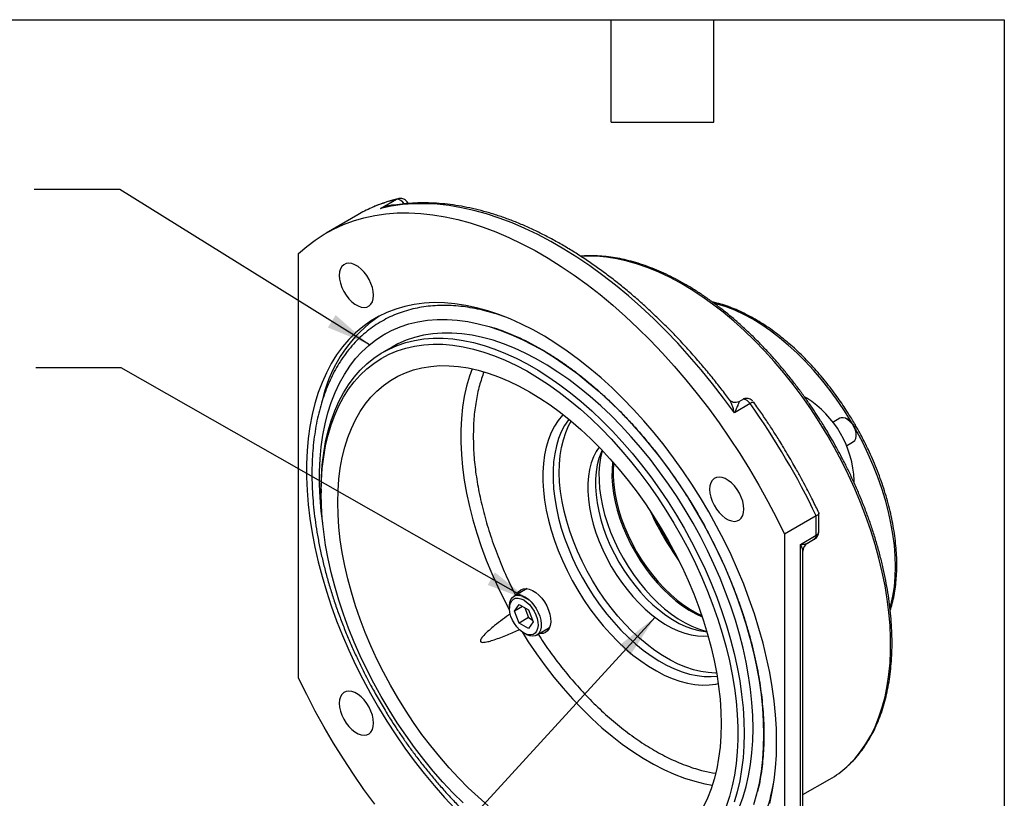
# Model space of a CAD drawing. Header units: inches. Extents: x 0.2 to 10.8, y 0.2 to 8.2.
# Tile 5 of 5: x 7.9 to 10.8, y 6 to 8.2. Entities that reach past the tile are written whole.
import ezdxf

# ---------------------------------------------------------------- set-up
doc = ezdxf.new("R2010")
doc.units = ezdxf.units.IN
doc.header["$MEASUREMENT"] = 0
doc.layers.add('TEXT', color=140, linetype='Continuous', lineweight=25)
doc.dimstyles.new('SLDDIMSTYLE6', dxfattribs={"dimtxt": 0.18, "dimasz": 0.13, "dimexe": 0, "dimexo": 0.0625, "dimgap": 0, "dimtad": 0, "dimtih": 1, "dimtoh": 1, "dimdec": 0, "dimrnd": 1e-09, "dimzin": 0, "dimdsep": 46, "dimtxsty": 'Standard', "dimsah": 1, "dimcen": 0.09, "dimadec": 0, "dimazin": 0, "dimtfac": 0.13, "dimtdec": 0, "dimtofl": 0, "dimtmove": 0, "dimatfit": 3, "dimfxl": 0, "dimfrac": 2, "dimtolj": 1, "dimtzin": 0, "dimarcsym": 0})

msp = doc.modelspace()

# ---------------------------------------------------------------- linework, layer by layer
for p, q in [((8.9252, 7.6981), (8.9716, 7.7249)), ((8.9387, 7.7019), (8.9373, 7.7016)), ((9.0051, 7.7143), (9.0006, 7.7118)), ((9.0062, 7.7123), (9.0051, 7.7143)), ((8.8591, 7.6798), (8.7663, 7.6263)), ((8.6856, 6.3247), (8.6856, 7.5659)), ((8.9381, 7.3312), (8.937, 7.3306)), ((8.9588, 7.2928), (8.9327, 7.2778)), ((10.1718, 7.1436), (10.1654, 7.1473)), ((10.0066, 7.1274), (9.9602, 7.1006)), ((9.9727, 7.1331), (9.9827, 7.1389)), ((9.9727, 7.1331), (9.9735, 7.1328)), ((10.1691, 7.142), (10.1718, 7.1436)), ((10.2693, 7.0846), (10.2486, 7.0726)), ((10.2942, 7.0797), (10.289, 7.0826)), ((10.3169, 7.0344), (10.3169, 7.0404)), ((10.2879, 7.0044), (10.3087, 7.0164)), ((10.3083, 6.9009), (10.311, 6.9025)), ((10.311, 6.8951), (10.311, 6.9025)), ((8.7515, 6.8772), (8.7515, 6.8665)), ((10.1997, 6.7989), (10.1069, 6.7454)), ((10.1997, 6.7427), (10.1997, 6.7989)), ((10.2074, 6.7534), (10.2074, 6.8075)), ((10.1069, 6.7454), (10.1069, 5.5042)), ((10.1533, 6.7159), (10.1997, 6.7427)), ((10.1533, 5.5873), (10.1533, 6.7159)), ((10.1943, 6.7307), (10.1738, 6.7188)), ((10.1741, 6.719), (10.1943, 6.7307)), ((10.161, 5.6283), (10.161, 6.6963)), ((9.3543, 6.5865), (9.3161, 6.5644)), ((9.3521, 6.5852), (9.3527, 6.5867)), ((9.3169, 6.5207), (9.3306, 6.5401)), ((9.3306, 6.5401), (9.3579, 6.5244)), ((9.3025, 6.5344), (9.3025, 6.529)), ((9.3406, 6.5343), (9.3169, 6.5207)), ((9.3306, 6.4855), (9.3169, 6.5207)), ((9.3472, 6.5305), (9.3584, 6.5016)), ((9.3579, 6.5244), (9.3715, 6.4892)), ((9.3584, 6.5016), (9.3306, 6.4855)), ((9.3579, 6.4698), (9.3306, 6.4855)), ((9.3715, 6.4892), (9.3579, 6.4698)), ((9.3584, 6.5016), (9.3691, 6.4954)), ((9.3442, 6.4567), (9.3489, 6.454)), ((9.3817, 6.4508), (9.4199, 6.4729)), ((9.4193, 6.4714), (9.4177, 6.4716)), ((9.8744, 6.4612), (9.8798, 6.4607)), ((10.161, 5.984), (10.2397, 6.0294))]:
    msp.add_line(p, q)
at = {"flags": 128}
for points in [[(8.9716, 7.7249), (8.9754, 7.7265), (8.9761, 7.7267)], [(9.9602, 7.1006), (9.9287, 7.1435), (9.8964, 7.1854), (9.8632, 7.2261), (9.8292, 7.2656), (9.7946, 7.3039), (9.7593, 7.3407), (9.7234, 7.3762), (9.687, 7.4102), (9.6502, 7.4426), (9.613, 7.4734), (9.5755, 7.5025), (9.5377, 7.53), (9.4997, 7.5556), (9.4617, 7.5794), (9.4236, 7.6014), (9.3856, 7.6215), (9.3476, 7.6397), (9.3099, 7.6558), (9.2724, 7.67), (9.2351, 7.6822), (9.1983, 7.6923), (9.1619, 7.7003), (9.126, 7.7063), (9.0907, 7.7102), (9.0561, 7.712), (9.0221, 7.7116), (8.989, 7.7092), (8.9566, 7.7047), (8.9252, 7.6981)], [(8.6856, 7.5659), (8.7094, 7.5868), (8.7343, 7.6058), (8.7606, 7.6229), (8.7879, 7.6379), (8.8165, 7.6509), (8.846, 7.6619), (8.8766, 7.6708), (8.9082, 7.6775), (8.9406, 7.6822), (8.9739, 7.6848), (9.008, 7.6852), (9.0428, 7.6835), (9.0782, 7.6797), (9.1142, 7.6738), (9.1508, 7.6658), (9.1878, 7.6557), (9.2252, 7.6435), (9.2629, 7.6293), (9.3008, 7.6131), (9.3389, 7.5949), (9.3771, 7.5747), (9.4154, 7.5526), (9.4536, 7.5286), (9.4917, 7.5029), (9.5297, 7.4753), (9.5674, 7.446), (9.6048, 7.415), (9.6418, 7.3823), (9.6783, 7.3482), (9.7143, 7.3125), (9.7498, 7.2754), (9.7845, 7.2369), (9.8186, 7.1971), (9.8519, 7.1561), (9.8844, 7.114), (9.9159, 7.0708), (9.9465, 7.0266), (9.9761, 6.9815), (10.0046, 6.9356), (10.032, 6.8889), (10.0582, 6.8416), (10.0832, 6.7937), (10.1069, 6.7454)], [(10.2895, 6.0658), (10.2941, 6.0701), (10.3125, 6.089), (10.3296, 6.1098), (10.3453, 6.1324), (10.3595, 6.1568), (10.3722, 6.1827), (10.3834, 6.2103), (10.3931, 6.2394), (10.4012, 6.27), (10.4077, 6.3019), (10.4126, 6.3351), (10.4159, 6.3694), (10.4175, 6.4049), (10.4175, 6.4413), (10.4159, 6.4786), (10.4126, 6.5168), (10.4077, 6.5556), (10.4012, 6.595), (10.3931, 6.6349), (10.3834, 6.6752), (10.3722, 6.7157), (10.3595, 6.7564), (10.3453, 6.7972), (10.3296, 6.8378), (10.3125, 6.8784), (10.2941, 6.9186), (10.2744, 6.9584), (10.2534, 6.9977), (10.2313, 7.0365), (10.2079, 7.0745), (10.1836, 7.1117), (10.1582, 7.148), (10.1319, 7.1833), (10.1047, 7.2175), (10.0767, 7.2505), (10.048, 7.2822), (10.0186, 7.3126), (9.9887, 7.3415), (9.9583, 7.3688), (9.9275, 7.3946), (9.8964, 7.4186), (9.8651, 7.441), (9.8336, 7.4615), (9.802, 7.4802), (9.7705, 7.497), (9.7391, 7.5118), (9.7078, 7.5247), (9.6769, 7.5355), (9.6463, 7.5443), (9.6161, 7.551), (9.5865, 7.5556), (9.5574, 7.5581), (9.5291, 7.5584), (9.5127, 7.5577)], [(8.9047, 7.4443), (8.9039, 7.4554), (8.9013, 7.4672), (8.8972, 7.4791), (8.8916, 7.4908), (8.8848, 7.502), (8.8769, 7.5121), (8.8683, 7.521), (8.8592, 7.5282), (8.85, 7.5335), (8.8409, 7.5368), (8.8323, 7.5379), (8.8244, 7.5369), (8.8176, 7.5336), (8.812, 7.5283), (8.8079, 7.5211), (8.8053, 7.5123), (8.8045, 7.5022), (8.8053, 7.491), (8.8079, 7.4793), (8.812, 7.4674), (8.8176, 7.4556), (8.8244, 7.4445), (8.8323, 7.4343), (8.8409, 7.4255), (8.85, 7.4183), (8.8592, 7.413), (8.8683, 7.4097), (8.8769, 7.4086), (8.8848, 7.4096), (8.8916, 7.4129), (8.8972, 7.4182), (8.9013, 7.4254), (8.9039, 7.4342), (8.9047, 7.4443)], [(10.0839, 6.1381), (10.0831, 6.1772), (10.0806, 6.2172), (10.0766, 6.2579), (10.0709, 6.2993), (10.0636, 6.3413), (10.0547, 6.3837), (10.0443, 6.4265), (10.0323, 6.4695), (10.0189, 6.5127), (10.0039, 6.5559), (9.9875, 6.5991), (9.9697, 6.6421), (9.9506, 6.6849), (9.9301, 6.7273), (9.9084, 6.7693), (9.8854, 6.8107), (9.8613, 6.8515), (9.8361, 6.8915), (9.8099, 6.9306), (9.7826, 6.9688), (9.7545, 7.006), (9.7255, 7.0421), (9.6957, 7.077), (9.6652, 7.1106), (9.6341, 7.1428), (9.6024, 7.1736), (9.5702, 7.2029), (9.5376, 7.2305), (9.5047, 7.2566), (9.4715, 7.2809), (9.4381, 7.3035), (9.4046, 7.3242), (9.3712, 7.3431), (9.3377, 7.36), (9.3044, 7.375), (9.2714, 7.388), (9.2386, 7.399), (9.2062, 7.4079), (9.1742, 7.4147), (9.1428, 7.4195), (9.112, 7.4222), (9.0819, 7.4227), (9.0525, 7.4212), (9.0239, 7.4175), (8.9962, 7.4118), (8.9694, 7.404), (8.9437, 7.3941), (8.919, 7.3822), (8.8955, 7.3683), (8.8731, 7.3524), (8.852, 7.3345), (8.8322, 7.3148), (8.8137, 7.2932), (8.7966, 7.2698), (8.781, 7.2447), (8.7667, 7.2179), (8.754, 7.1895), (8.7428, 7.1595), (8.7332, 7.128), (8.7251, 7.0952), (8.7186, 7.061), (8.7137, 7.0255), (8.7105, 6.9889), (8.7089, 6.9512), (8.7089, 6.9125), (8.7105, 6.873), (8.7137, 6.8326), (8.7186, 6.7915), (8.7251, 6.7499), (8.7332, 6.7077), (8.7428, 6.6651), (8.754, 6.6222), (8.7667, 6.579), (8.781, 6.5358), (8.7966, 6.4926), (8.8137, 6.4495), (8.8322, 6.4066), (8.852, 6.3639), (8.8731, 6.3217), (8.8955, 6.28), (8.919, 6.2389), (8.9437, 6.1985), (8.9694, 6.1589), (8.9962, 6.1202), (9.0239, 6.0825), (9.0525, 6.0459), (9.0819, 6.0104), (9.112, 5.9761), (9.1428, 5.9432)], [(10.3039, 7.0715), (10.2999, 7.0782), (10.2802, 7.1096), (10.2595, 7.1401), (10.2378, 7.1697), (10.2152, 7.1981), (10.1919, 7.2254), (10.1678, 7.2513), (10.1431, 7.2758), (10.1179, 7.2988), (10.0923, 7.3202), (10.0664, 7.3399), (10.0403, 7.3578), (10.0141, 7.3739), (9.9878, 7.3881), (9.9617, 7.4003), (9.9358, 7.4105), (9.9102, 7.4187), (9.9002, 7.4214)], [(8.756, 6.7779), (8.7518, 6.8131), (8.7485, 6.8525), (8.7469, 6.8911), (8.7469, 6.9288), (8.7485, 6.9655), (8.7518, 7.0011), (8.7567, 7.0355), (8.7632, 7.0687), (8.7714, 7.1005), (8.7811, 7.1309), (8.7923, 7.1598), (8.8051, 7.1872), (8.8194, 7.2128), (8.8351, 7.2368), (8.8522, 7.259), (8.8708, 7.2793), (8.8906, 7.2978), (8.9117, 7.3143), (8.9341, 7.3289), (8.9576, 7.3415), (8.9822, 7.352), (9.0079, 7.3605), (9.0345, 7.3669), (9.0621, 7.3712), (9.0905, 7.3734), (9.1197, 7.3734), (9.1496, 7.3714), (9.1801, 7.3672), (9.2111, 7.3609), (9.2426, 7.3526), (9.2745, 7.3421), (9.3068, 7.3297), (9.3392, 7.3152), (9.3718, 7.2988), (9.4044, 7.2804), (9.4371, 7.2601), (9.4696, 7.238), (9.5019, 7.2142), (9.534, 7.1886), (9.5657, 7.1614), (9.597, 7.1326), (9.6278, 7.1022), (9.658, 7.0705), (9.6875, 7.0374), (9.7163, 7.003), (9.7443, 6.9675), (9.7714, 6.9308), (9.7976, 6.8932), (9.8228, 6.8546), (9.8468, 6.8152), (9.8698, 6.7752), (9.8915, 6.7345), (9.912, 6.6933), (9.9312, 6.6517), (9.9491, 6.6099), (9.9655, 6.5678), (9.9805, 6.5257), (9.994, 6.4835), (10.006, 6.4416), (10.0165, 6.3998), (10.0254, 6.3584), (10.0328, 6.3174), (10.0385, 6.277), (10.0426, 6.2372), (10.045, 6.1982), (10.0458, 6.1601), (10.0458, 6.1601)], [(8.7515, 6.8772), (8.7523, 6.9135), (8.7548, 6.9487), (8.7588, 6.9829), (8.7646, 7.0158), (8.7719, 7.0474), (8.7808, 7.0775), (8.7912, 7.1062), (8.8032, 7.1334), (8.8168, 7.1589), (8.8317, 7.1828), (8.8481, 7.2048), (8.8659, 7.2251), (8.885, 7.2435), (8.9055, 7.2599), (8.9271, 7.2745), (8.9499, 7.287), (8.9738, 7.2974), (8.9988, 7.3058), (9.0248, 7.3122), (9.0517, 7.3164), (9.0794, 7.3185), (9.1079, 7.3185), (9.1371, 7.3164), (9.1669, 7.3122), (9.1973, 7.3058), (9.2281, 7.2974), (9.2593, 7.2869), (9.2907, 7.2744), (9.3224, 7.2599), (9.3543, 7.2434), (9.3861, 7.225), (9.4179, 7.2048), (9.4496, 7.1827), (9.4811, 7.1589), (9.5123, 7.1333), (9.5431, 7.1062), (9.5735, 7.0775), (9.6033, 7.0473), (9.6325, 7.0157), (9.661, 6.9828), (9.6887, 6.9487), (9.7156, 6.9134), (9.7416, 6.8771), (9.7665, 6.8398), (9.7905, 6.8017), (9.8133, 6.7629), (9.8349, 6.7234), (9.8553, 6.6833), (9.8745, 6.6429), (9.8923, 6.6021), (9.9087, 6.5611), (9.9236, 6.5199), (9.9371, 6.4788), (9.9491, 6.4378), (9.9596, 6.397), (9.9685, 6.3565), (9.9758, 6.3165), (9.9815, 6.277), (9.9856, 6.2382), (9.9881, 6.2001), (9.9889, 6.1628), (9.9881, 6.1265), (9.9856, 6.0912), (9.9815, 6.0571), (9.9758, 6.0242), (9.9685, 5.9926), (9.9596, 5.9625)], [(9.9752, 5.9488), (9.9857, 5.9775), (9.9946, 6.0077), (10.0019, 6.0393), (10.0076, 6.0722), (10.0117, 6.1063), (10.0142, 6.1416), (10.015, 6.1779), (10.0142, 6.2151), (10.0117, 6.2532), (10.0076, 6.2921), (10.0019, 6.3316), (9.9946, 6.3716), (9.9857, 6.4121), (9.9752, 6.4529), (9.9632, 6.4939), (9.9497, 6.535), (9.9347, 6.5761), (9.9183, 6.6171), (9.9005, 6.6579), (9.8814, 6.6984), (9.861, 6.7384), (9.8394, 6.7779), (9.8165, 6.8168), (9.7926, 6.8549), (9.7676, 6.8921), (9.7417, 6.9284), (9.7148, 6.9637), (9.6871, 6.9978), (9.6586, 7.0307), (9.6294, 7.0623), (9.5995, 7.0925), (9.5692, 7.1212), (9.5384, 7.1484), (9.5072, 7.1739), (9.4757, 7.1977), (9.444, 7.2198), (9.4122, 7.2401), (9.3803, 7.2585), (9.3485, 7.275), (9.3168, 7.2895), (9.2853, 7.302), (9.2542, 7.3125), (9.2233, 7.3209), (9.193, 7.3272), (9.1632, 7.3314), (9.134, 7.3336), (9.1055, 7.3336), (9.0778, 7.3315), (9.0509, 7.3272), (9.0249, 7.3209), (8.9999, 7.3125), (8.976, 7.302), (8.9588, 7.2928)], [(8.7515, 6.8665), (8.7523, 6.9025), (8.7548, 6.9375), (8.7589, 6.9714), (8.7646, 7.004), (8.7719, 7.0353), (8.7808, 7.0653), (8.7913, 7.0937), (8.8033, 7.1206), (8.8168, 7.1458), (8.8318, 7.1693), (8.8482, 7.1911), (8.866, 7.211), (8.8851, 7.2291), (8.9055, 7.2452), (8.9272, 7.2594), (8.95, 7.2716), (8.9739, 7.2817), (8.9989, 7.2898), (9.0248, 7.2957), (9.0516, 7.2996), (9.0793, 7.3013), (9.1077, 7.301), (9.1369, 7.2985), (9.1666, 7.2938), (9.1968, 7.2871), (9.2275, 7.2783), (9.2585, 7.2675), (9.2899, 7.2546), (9.3214, 7.2397), (9.353, 7.2229), (9.3846, 7.2042), (9.4162, 7.1836), (9.4476, 7.1612), (9.4788, 7.137), (9.5097, 7.1112), (9.5402, 7.0838), (9.5702, 7.0548), (9.5996, 7.0244), (9.6284, 6.9926), (9.6565, 6.9595), (9.6837, 6.9252), (9.7101, 6.8898), (9.7356, 6.8534), (9.76, 6.8161), (9.7834, 6.778), (9.8056, 6.7391), (9.8266, 6.6997), (9.8464, 6.6598), (9.8649, 6.6194), (9.882, 6.5788), (9.8977, 6.538), (9.9119, 6.4972), (9.9247, 6.4564), (9.936, 6.4157), (9.9457, 6.3753), (9.9538, 6.3353), (9.9603, 6.2958), (9.9652, 6.2569), (9.9685, 6.2186), (9.9701, 6.1812), (9.9701, 6.1447), (9.9685, 6.1091), (9.9652, 6.0747), (9.9603, 6.0414), (9.9538, 6.0094), (9.9457, 5.9788), (9.936, 5.9496)], [(9.2404, 5.9518), (9.2109, 5.9773), (9.1819, 6.0043), (9.1534, 6.0329), (9.1255, 6.0629), (9.0982, 6.0942), (9.0718, 6.1267), (9.0462, 6.1603), (9.0215, 6.195), (8.9979, 6.2307), (8.9753, 6.2671), (8.9538, 6.3043), (8.9335, 6.3422), (8.9145, 6.3805), (8.8968, 6.4192), (8.8804, 6.4582), (8.8655, 6.4973), (8.852, 6.5365), (8.84, 6.5757), (8.8295, 6.6147), (8.8206, 6.6533), (8.8133, 6.6916), (8.8075, 6.7293), (8.8034, 6.7665), (8.801, 6.8028), (8.8001, 6.8384), (8.801, 6.8729), (8.8034, 6.9065), (8.8075, 6.9389), (8.8133, 6.97), (8.8206, 6.9998), (8.8295, 7.0282), (8.84, 7.0551), (8.852, 7.0803), (8.8655, 7.104), (8.8804, 7.1259), (8.8968, 7.146), (8.9145, 7.1642), (8.9335, 7.1806), (8.9538, 7.195), (8.9753, 7.2074), (8.9979, 7.2178), (9.0215, 7.2261), (9.0462, 7.2323), (9.0718, 7.2364), (9.0982, 7.2384), (9.1255, 7.2383), (9.1534, 7.236), (9.1819, 7.2317), (9.2109, 7.2252), (9.2404, 7.2166), (9.2702, 7.206), (9.3003, 7.1934), (9.3306, 7.1788), (9.3609, 7.1622)], [(9.1929, 7.2294), (9.1853, 7.2079), (9.1769, 7.1789), (9.1702, 7.1484), (9.1651, 7.1167), (9.1618, 7.0836), (9.1601, 7.0495), (9.1601, 7.0143), (9.1618, 6.9782), (9.1651, 6.9413), (9.1702, 6.9036), (9.1769, 6.8654), (9.1853, 6.8268), (9.1952, 6.7878), (9.2068, 6.7485), (9.2199, 6.7092), (9.2345, 6.6699), (9.2506, 6.6307), (9.2681, 6.5918), (9.2869, 6.5533), (9.3028, 6.523)], [(9.3609, 7.1622), (9.3913, 7.1437), (9.4215, 7.1234), (9.4516, 7.1013), (9.4815, 7.0775), (9.5109, 7.052), (9.54, 7.0249), (9.5685, 6.9964), (9.5964, 6.9664), (9.6236, 6.9351), (9.65, 6.9026), (9.6756, 6.8689), (9.7003, 6.8342), (9.7239, 6.7986), (9.7466, 6.7621), (9.768, 6.7249), (9.7883, 6.6871), (9.8073, 6.6488), (9.8251, 6.6101), (9.8414, 6.5711), (9.8564, 6.5319), (9.8699, 6.4927), (9.8819, 6.4536), (9.8923, 6.4146), (9.9012, 6.376), (9.9086, 6.3377), (9.9143, 6.2999), (9.9184, 6.2628), (9.9209, 6.2264), (9.9217, 6.1909), (9.9209, 6.1563), (9.9184, 6.1228), (9.9143, 6.0904), (9.9086, 6.0593), (9.9012, 6.0295), (9.8923, 6.0011), (9.8819, 5.9742), (9.8699, 5.9489)], [(10.0066, 7.1274), (10.0038, 7.1309), (10.0007, 7.134), (9.9975, 7.1365), (9.9943, 7.1384), (9.991, 7.1396), (9.988, 7.1401), (9.9852, 7.1398), (9.9827, 7.1389)], [(9.4589, 7.0957), (9.4572, 7.0938), (9.4448, 7.0784), (9.4339, 7.0613), (9.4245, 7.0426), (9.4165, 7.0222), (9.4101, 7.0004), (9.4052, 6.9772), (9.402, 6.9527), (9.4004, 6.9271), (9.4004, 6.9005), (9.402, 6.8731), (9.4052, 6.8449), (9.4101, 6.8161), (9.4165, 6.7869), (9.4245, 6.7573), (9.4339, 6.7276), (9.4448, 6.6979), (9.4572, 6.6683), (9.4708, 6.639), (9.4858, 6.6102), (9.5019, 6.5819), (9.5192, 6.5543), (9.5375, 6.5276), (9.5567, 6.5019), (9.5768, 6.4773), (9.5976, 6.4539), (9.619, 6.4319), (9.641, 6.4113), (9.6635, 6.3923), (9.6862, 6.375), (9.7091, 6.3594), (9.7322, 6.3457), (9.7551, 6.3338), (9.778, 6.3239), (9.8006, 6.316), (9.8228, 6.3101), (9.8446, 6.3063), (9.8657, 6.3046), (9.8862, 6.305), (9.9058, 6.3074), (9.9131, 6.3089)], [(10.3087, 7.0164), (10.3125, 7.0197), (10.3155, 7.0253), (10.3168, 7.0324), (10.3164, 7.0407), (10.3142, 7.0496), (10.3105, 7.0586), (10.3054, 7.067), (10.2993, 7.0745), (10.2925, 7.0804), (10.2855, 7.0844), (10.2788, 7.0863), (10.2727, 7.0859), (10.2693, 7.0846)], [(9.4759, 7.082), (9.4746, 7.0802), (9.4636, 7.0636), (9.454, 7.0452), (9.446, 7.0253), (9.4395, 7.0038), (9.4346, 6.9809), (9.4313, 6.9568), (9.4297, 6.9315), (9.4297, 6.9052), (9.4313, 6.878), (9.4346, 6.8501), (9.4395, 6.8216), (9.446, 6.7926), (9.454, 6.7634), (9.4636, 6.734), (9.4746, 6.7046), (9.4871, 6.6754), (9.5008, 6.6465), (9.5159, 6.618), (9.5322, 6.5902), (9.5495, 6.5632), (9.5679, 6.537), (9.5872, 6.5119), (9.6073, 6.4879), (9.6282, 6.4653), (9.6496, 6.4441), (9.6716, 6.4244), (9.6939, 6.4063), (9.7165, 6.3899), (9.7393, 6.3754), (9.762, 6.3627), (9.7847, 6.352), (9.8072, 6.3432), (9.8294, 6.3366), (9.8511, 6.332), (9.8722, 6.3295), (9.8927, 6.3291), (9.9098, 6.3305)], [(9.884, 6.3408), (9.8626, 6.3439), (9.8408, 6.3492), (9.8185, 6.3566), (9.7959, 6.3659), (9.7732, 6.3773), (9.7504, 6.3906), (9.7277, 6.4057), (9.7052, 6.4227), (9.683, 6.4413), (9.6612, 6.4615), (9.6399, 6.4832), (9.6193, 6.5063), (9.5994, 6.5306), (9.5804, 6.5561), (9.5623, 6.5826), (9.5453, 6.6099), (9.5294, 6.6379), (9.5148, 6.6665), (9.5014, 6.6955), (9.4894, 6.7248), (9.4789, 6.7542), (9.4698, 6.7836), (9.4622, 6.8128), (9.4563, 6.8416), (9.4519, 6.87), (9.4491, 6.8977), (9.448, 6.9246), (9.4486, 6.9506), (9.4507, 6.9755), (9.4546, 6.9992), (9.46, 7.0217), (9.467, 7.0427), (9.4755, 7.0621), (9.4832, 7.076)], [(10.4157, 6.5279), (10.4185, 6.5383), (10.4243, 6.5645), (10.4284, 6.5921), (10.4308, 6.6208), (10.4316, 6.6506), (10.4308, 6.6814), (10.4284, 6.713), (10.4243, 6.7453), (10.4185, 6.7781), (10.4112, 6.8114), (10.4023, 6.8451), (10.3919, 6.8789), (10.38, 6.9128), (10.3666, 6.9465), (10.3519, 6.9801), (10.3358, 7.0133), (10.3185, 7.0461), (10.3146, 7.0529)], [(9.5649, 7.0001), (9.5564, 6.9872), (9.5483, 6.9714), (9.5418, 6.954), (9.5369, 6.9352), (9.5335, 6.915), (9.5318, 6.8937), (9.5317, 6.8713), (9.5332, 6.8481), (9.5363, 6.8241), (9.541, 6.7996), (9.5473, 6.7748), (9.5551, 6.7497), (9.5643, 6.7247), (9.575, 6.6998), (9.587, 6.6752), (9.6002, 6.6511), (9.6145, 6.6277), (9.63, 6.6051), (9.6463, 6.5836), (9.6635, 6.5631), (9.6813, 6.544), (9.6998, 6.5263), (9.7186, 6.5101), (9.7379, 6.4956), (9.7572, 6.4829), (9.7767, 6.472), (9.796, 6.4631), (9.8151, 6.4561), (9.8339, 6.4512), (9.8521, 6.4483)], [(9.5737, 6.9909), (9.5706, 6.9843), (9.5641, 6.9669), (9.5592, 6.9481), (9.5558, 6.9279), (9.5541, 6.9066), (9.554, 6.8842), (9.5555, 6.861), (9.5586, 6.837), (9.5633, 6.8125), (9.5696, 6.7877), (9.5774, 6.7626), (9.5866, 6.7375), (9.5973, 6.7126), (9.6093, 6.688), (9.6225, 6.664), (9.6368, 6.6406), (9.6522, 6.618), (9.6686, 6.5964), (9.6857, 6.576), (9.7036, 6.5569), (9.722, 6.5392), (9.7409, 6.523), (9.7601, 6.5085), (9.7795, 6.4958), (9.799, 6.4849), (9.8183, 6.4759), (9.8374, 6.469), (9.8561, 6.464), (9.8744, 6.4612)], [(9.5741, 6.9905), (9.5737, 6.9891), (9.5689, 6.9693), (9.5657, 6.9483), (9.5642, 6.9261), (9.5643, 6.9029), (9.566, 6.8788), (9.5693, 6.854), (9.5743, 6.8287), (9.5808, 6.8031), (9.5888, 6.7772), (9.5983, 6.7513), (9.6092, 6.7256), (9.6215, 6.7002), (9.635, 6.6752), (9.6497, 6.651), (9.6654, 6.6275), (9.6821, 6.605), (9.6996, 6.5837), (9.7179, 6.5636), (9.7368, 6.5449), (9.7562, 6.5277), (9.7759, 6.5122), (9.7959, 6.4984), (9.816, 6.4865), (9.836, 6.4764), (9.8558, 6.4684), (9.8754, 6.4623), (9.8796, 6.4613)], [(9.6043, 6.9575), (9.604, 6.9557), (9.6023, 6.9344), (9.6022, 6.912), (9.6037, 6.8888), (9.6068, 6.8648), (9.6115, 6.8404), (9.6178, 6.8155), (9.6256, 6.7904), (9.6349, 6.7654), (9.6455, 6.7405), (9.6575, 6.7159), (9.6707, 6.6918), (9.6851, 6.6684), (9.7005, 6.6458), (9.7168, 6.6243), (9.734, 6.6038), (9.7518, 6.5847), (9.7703, 6.567), (9.7892, 6.5508), (9.8084, 6.5363), (9.8277, 6.5236), (9.8472, 6.5127), (9.8662, 6.5039)], [(9.6073, 6.9541), (9.606, 6.9365), (9.6059, 6.9142), (9.6074, 6.8909), (9.6105, 6.867), (9.6153, 6.8425), (9.6215, 6.8176), (9.6293, 6.7926), (9.6386, 6.7675), (9.6492, 6.7426), (9.6612, 6.718), (9.6744, 6.694), (9.6888, 6.6705), (9.7042, 6.648), (9.7205, 6.6264), (9.7377, 6.606), (9.7556, 6.5869), (9.774, 6.5691), (9.7929, 6.553), (9.8121, 6.5385), (9.8315, 6.5257), (9.8509, 6.5149), (9.8647, 6.5083)], [(9.988, 6.8189), (9.9872, 6.83), (9.9847, 6.8418), (9.9805, 6.8537), (9.975, 6.8655), (9.9681, 6.8766), (9.9603, 6.8868), (9.9516, 6.8956), (9.9426, 6.9028), (9.9333, 6.9081), (9.9242, 6.9114), (9.9156, 6.9125), (9.9077, 6.9115), (9.9009, 6.9082), (9.8953, 6.9029), (9.8912, 6.8957), (9.8887, 6.8869), (9.8878, 6.8768), (9.8887, 6.8657), (9.8912, 6.8539), (9.8953, 6.842), (9.9009, 6.8302), (9.9077, 6.8191), (9.9156, 6.8089), (9.9242, 6.8001), (9.9333, 6.7929), (9.9426, 6.7876), (9.9516, 6.7843), (9.9603, 6.7832), (9.9681, 6.7842), (9.975, 6.7875), (9.9805, 6.7928), (9.9847, 6.8), (9.9872, 6.8088), (9.988, 6.8189)], [(9.1666, 5.9598), (9.1369, 5.9895), (9.1077, 6.0206), (9.0793, 6.0531), (9.0516, 6.0868), (9.0248, 6.1216), (8.9989, 6.1575), (8.9739, 6.1944), (8.95, 6.2321), (8.9272, 6.2706), (8.9055, 6.3098), (8.8851, 6.3495), (8.866, 6.3896), (8.8482, 6.4301), (8.8318, 6.4708), (8.8168, 6.5117), (8.8033, 6.5525), (8.7913, 6.5933), (8.7808, 6.6338), (8.7719, 6.674), (8.7646, 6.7138), (8.7589, 6.753), (8.7548, 6.7916), (8.7523, 6.8295), (8.7515, 6.8665)], [(9.3242, 6.5692), (9.3252, 6.5715), (9.3298, 6.5784), (9.3358, 6.5834), (9.343, 6.5862), (9.3512, 6.5868), (9.3602, 6.5852), (9.3695, 6.5813), (9.379, 6.5754), (9.3882, 6.5676), (9.3969, 6.5582), (9.4047, 6.5476), (9.4113, 6.536), (9.4167, 6.5239), (9.4205, 6.5117), (9.4226, 6.4998), (9.423, 6.4887), (9.4217, 6.4786), (9.4187, 6.4701), (9.414, 6.4632), (9.4079, 6.4584), (9.4006, 6.4557), (9.3923, 6.4552), (9.3898, 6.4555)], [(9.3025, 6.5344), (9.3025, 6.5369), (9.3038, 6.5463), (9.3067, 6.5542), (9.3111, 6.5605), (9.3169, 6.5649), (9.3238, 6.5672), (9.3316, 6.5673), (9.3401, 6.5653), (9.3489, 6.5612)], [(9.3442, 6.5532), (9.3526, 6.5473), (9.3607, 6.5397), (9.3681, 6.5307), (9.3745, 6.5207), (9.3797, 6.51), (9.3834, 6.4991), (9.3855, 6.4884), (9.3859, 6.4784), (9.3847, 6.4695), (9.3817, 6.4621), (9.3773, 6.4564), (9.3714, 6.4527), (9.3645, 6.4511), (9.3567, 6.4517), (9.3485, 6.4545), (9.34, 6.4594), (9.3317, 6.4661), (9.324, 6.4745), (9.317, 6.4841), (9.3112, 6.4945), (9.3067, 6.5053), (9.3038, 6.5162), (9.3025, 6.5266), (9.303, 6.5361), (9.3051, 6.5443), (9.3088, 6.5509), (9.314, 6.5556), (9.3204, 6.5583), (9.3278, 6.5588), (9.3358, 6.557), (9.3442, 6.5532)], [(9.3489, 6.5612), (9.3577, 6.5552), (9.3661, 6.5474), (9.374, 6.5382), (9.3809, 6.5279), (9.3867, 6.5169), (9.3911, 6.5055), (9.394, 6.4942), (9.3952, 6.4834), (9.3948, 6.4735), (9.3927, 6.4648), (9.3891, 6.4576), (9.3839, 6.4523), (9.3776, 6.4489), (9.3701, 6.4477), (9.3619, 6.4487), (9.3533, 6.4517), (9.3489, 6.454)], [(9.3392, 6.46), (9.3574, 6.4311), (9.3814, 6.3955), (9.4063, 6.3609), (9.4322, 6.3274), (9.459, 6.2951), (9.4865, 6.2641), (9.5147, 6.2345), (9.5435, 6.2064), (9.5728, 6.1798), (9.6025, 6.1549), (9.6325, 6.1317), (9.6628, 6.1103), (9.6933, 6.0908), (9.7237, 6.0732), (9.7542, 6.0576), (9.7844, 6.044), (9.8145, 6.0325), (9.8442, 6.0231), (9.8735, 6.0158), (9.8959, 6.0117)], [(9.8521, 6.4483), (9.8697, 6.4476), (9.8833, 6.4485)], [(9.9082, 6.3398), (9.9047, 6.3397), (9.884, 6.3408)], [(8.9082, 5.9561), (8.8766, 5.9993), (8.846, 6.0435), (8.8165, 6.0886), (8.7879, 6.1345), (8.7606, 6.1812), (8.7343, 6.2285), (8.7094, 6.2764), (8.6856, 6.3247)], [(8.9047, 6.1933), (8.9039, 6.2044), (8.9013, 6.2162), (8.8972, 6.2281), (8.8916, 6.2399), (8.8848, 6.251), (8.8769, 6.2612), (8.8683, 6.27), (8.8592, 6.2772), (8.85, 6.2825), (8.8409, 6.2858), (8.8323, 6.2869), (8.8244, 6.2859), (8.8176, 6.2826), (8.812, 6.2773), (8.8079, 6.2701), (8.8053, 6.2613), (8.8045, 6.2512), (8.8053, 6.2401), (8.8079, 6.2283), (8.812, 6.2164), (8.8176, 6.2046), (8.8244, 6.1935), (8.8323, 6.1833), (8.8409, 6.1745), (8.85, 6.1673), (8.8592, 6.162), (8.8683, 6.1587), (8.8769, 6.1576), (8.8848, 6.1586), (8.8916, 6.1619), (8.8972, 6.1672), (8.9013, 6.1744), (8.9039, 6.1832), (8.9047, 6.1933)], [(10.0458, 6.1601), (10.045, 6.1228), (10.0426, 6.0867), (10.0385, 6.0516), (10.0328, 6.0178), (10.0254, 5.9853), (10.0165, 5.9542)], [(10.0636, 5.9583), (10.0709, 5.9919), (10.0766, 6.0267), (10.0806, 6.0627), (10.0831, 6.0999), (10.0839, 6.1381)]]:
    msp.add_lwpolyline(points, dxfattribs=at)
for centre, radius, start, end in [((9.0756, 7.301), 0.4364, 103.7907, 113.9316), ((8.9716, 7.6998), 0.0251, 26.9522, 90.1903), ((9.0698, 7.3147), 0.4215, 113.9734, 119.9922), ((9.1486, 7.0504), 0.4032, 124.3127, 166.0657), ((10.0177, 7.1139), 0.0175, 91.812, 129.6435), ((8.238, 5.8663), 2.1721, 25.4265, 35.4896), ((10.0103, 6.8896), 0.301, 2.4534, 57.5466), ((10.2685, 7.0387), 0.0483, 2.0053, 57.9893), ((10.5339, 7.1918), 0.9033, 204.5323, 215.4623), ((10.5591, 7.2063), 0.9293, 206.0678, 213.9268), ((10.1866, 6.7414), 0.0132, 305.698, 5.6204), ((10.1943, 6.7547), 0.0132, 294.3747, 354.3052), ((10.1872, 6.6963), 0.0262, 120, 180), ((10.0943, 6.2808), 0.2904, 300.0317, 312.2331)]:
    msp.add_arc(centre, radius, start, end)
for points, knots in [([(8.9761, 7.7265), (8.9733, 7.7259), (8.9607, 7.723), (8.939, 7.7161), (8.9165, 7.7081), (8.9039, 7.7022), (8.9003, 7.7005)], [0, 0, 0, 0, 0.105994, 0.476374, 0.848508, 1, 1, 1, 1]), ([(9.0051, 7.7143), (9.0037, 7.7164), (9.0016, 7.7193), (8.9974, 7.7228), (8.9931, 7.7254), (8.9872, 7.7272), (8.9813, 7.7278), (8.9777, 7.7269), (8.9762, 7.7265)], [0, 0, 0, 0, 0.220553, 0.318143, 0.483901, 0.664957, 0.862626, 1, 1, 1, 1]), ([(8.9252, 7.6981), (8.928, 7.6994), (8.9328, 7.7016), (8.9405, 7.7043), (8.9477, 7.7064), (8.9548, 7.7078), (8.9609, 7.7086), (8.9661, 7.7087), (8.9699, 7.7088), (8.9719, 7.7083), (8.9724, 7.7082)], [0, 0, 0, 0, 0.1896411, 0.3234872, 0.4983684, 0.647467, 0.7677336, 0.8756951, 0.9716057, 1, 1, 1, 1]), ([(8.9373, 7.7016), (8.9367, 7.7015), (8.9325, 7.7007), (8.9285, 7.6993), (8.9252, 7.6981)], [0, 0, 0, 0, 0.156461, 1, 1, 1, 1]), ([(9.9459, 7.1386), (9.9421, 7.1437), (9.9298, 7.1603), (9.9084, 7.1878), (9.8814, 7.2212), (9.8534, 7.2542), (9.8246, 7.2868), (9.795, 7.3187), (9.7648, 7.3498), (9.7339, 7.3801), (9.7025, 7.4095), (9.6706, 7.4378), (9.6383, 7.4651), (9.6055, 7.4911), (9.5725, 7.516), (9.5392, 7.5395), (9.5057, 7.5618), (9.472, 7.5827), (9.4382, 7.6022), (9.4044, 7.6202), (9.3705, 7.6367), (9.3367, 7.6518), (9.303, 7.6653), (9.2694, 7.6772), (9.2359, 7.6875), (9.2027, 7.6962), (9.1698, 7.7032), (9.1372, 7.7086), (9.1049, 7.7123), (9.0731, 7.7143), (9.0416, 7.7145), (9.0107, 7.7131), (8.9803, 7.7098), (8.9558, 7.7059), (8.9417, 7.7025), (8.9373, 7.7015)], [0, 0, 0, 0, 0.012919, 0.041773, 0.071149, 0.100942, 0.131071, 0.161474, 0.192104, 0.222923, 0.253901, 0.285013, 0.316239, 0.347564, 0.378974, 0.410457, 0.442005, 0.473611, 0.505268, 0.536972, 0.56872, 0.600508, 0.632333, 0.664196, 0.696095, 0.728031, 0.760005, 0.792021, 0.824081, 0.85619, 0.888355, 0.920586, 0.952893, 0.985291, 1, 1, 1, 1]), ([(10.2445, 7.0247), (10.2371, 7.0374), (10.2267, 7.0551), (10.2106, 7.0807), (10.1967, 7.1022), (10.1796, 7.1274), (10.1612, 7.1534), (10.1414, 7.18), (10.1204, 7.2069), (10.0984, 7.2336), (10.0755, 7.26), (10.0518, 7.286), (10.0274, 7.3112), (10.0023, 7.3357), (9.9768, 7.3592), (9.9507, 7.3818), (9.9243, 7.4033), (9.8975, 7.4236), (9.8705, 7.4427), (9.8432, 7.4605), (9.8158, 7.477), (9.7884, 7.4921), (9.7609, 7.5058), (9.7334, 7.518), (9.7061, 7.5287), (9.6789, 7.5379), (9.6518, 7.5455), (9.625, 7.5516), (9.5986, 7.556), (9.5724, 7.5588), (9.5467, 7.5599), (9.5261, 7.5597), (9.5144, 7.5585), (9.5108, 7.5581)], [0, 0, 0, 0, 0.0394002, 0.0551024, 0.0811914, 0.1082244, 0.1371794, 0.1673579, 0.1984786, 0.2303168, 0.2627126, 0.2955481, 0.3287345, 0.362204, 0.395904, 0.4297934, 0.4638394, 0.4980162, 0.5323035, 0.566685, 0.6011484, 0.6356845, 0.6702868, 0.7049513, 0.7396758, 0.7744612, 0.8093107, 0.8442299, 0.8792276, 0.9143154, 0.9495084, 0.9848261, 1, 1, 1, 1]), ([(9.2847, 7.3825), (9.2785, 7.3847), (9.2627, 7.3902), (9.2374, 7.3974), (9.2089, 7.4042), (9.1806, 7.4093), (9.1527, 7.4127), (9.1251, 7.4145), (9.098, 7.4146), (9.0713, 7.413), (9.0451, 7.4096), (9.0195, 7.4045), (8.9945, 7.3975), (8.9702, 7.3888), (8.9466, 7.3782), (8.9237, 7.3657), (8.9017, 7.3514), (8.8805, 7.3351), (8.8604, 7.3168), (8.8413, 7.2966), (8.8233, 7.2744), (8.8072, 7.2511), (8.7929, 7.2271), (8.7802, 7.2025), (8.7689, 7.1767), (8.7587, 7.1497), (8.7499, 7.1215), (8.7423, 7.0921), (8.736, 7.0618), (8.7311, 7.0304), (8.7275, 6.9981), (8.7251, 6.9649), (8.7241, 6.931), (8.7245, 6.8963), (8.7261, 6.861), (8.7291, 6.8251), (8.7333, 6.7887), (8.7389, 6.7518), (8.7457, 6.7146), (8.7537, 6.6771), (8.763, 6.6394), (8.7735, 6.6015), (8.7851, 6.5637), (8.7978, 6.5259), (8.8117, 6.4884), (8.8264, 6.4512), (8.842, 6.4149), (8.8579, 6.3802), (8.8729, 6.3491), (8.8867, 6.3223), (8.902, 6.2934), (8.9209, 6.2596), (8.9395, 6.2286), (8.9563, 6.2016), (8.9709, 6.1789), (8.9888, 6.1522), (9.0081, 6.1247), (9.0289, 6.0965), (9.0509, 6.0679), (9.0739, 6.0394), (9.0979, 6.0112), (9.1227, 5.9835), (9.1483, 5.9563), (9.1745, 5.9299), (9.2014, 5.9044), (9.2287, 5.8798), (9.2565, 5.8563), (9.2847, 5.8339), (9.3132, 5.8127), (9.3419, 5.7927), (9.3708, 5.7741), (9.3999, 5.7568), (9.4291, 5.7409), (9.4583, 5.7264), (9.4874, 5.7134), (9.5165, 5.702), (9.5455, 5.6921), (9.5743, 5.6837), (9.6028, 5.677), (9.6311, 5.6719), (9.659, 5.6684), (9.6866, 5.6666), (9.7137, 5.6665), (9.7404, 5.6682), (9.7666, 5.6715), (9.7922, 5.6767), (9.8172, 5.6836), (9.8415, 5.6924), (9.8651, 5.7029), (9.888, 5.7154), (9.91, 5.7298), (9.9311, 5.7461), (9.9513, 5.7643), (9.9704, 5.7845), (9.9884, 5.8067), (10.0045, 5.83), (10.0188, 5.8541), (10.0314, 5.8786), (10.0428, 5.9044), (10.053, 5.9315), (10.0618, 5.9597), (10.0693, 5.9884), (10.0732, 6.0081), (10.075, 6.0176)], [0, 0, 0, 0, 0.00638, 0.016399, 0.026435, 0.036487, 0.046559, 0.056652, 0.06677, 0.076918, 0.0871, 0.097326, 0.107604, 0.117943, 0.128358, 0.13886, 0.149463, 0.160177, 0.171011, 0.181973, 0.193065, 0.204289, 0.214408, 0.224546, 0.2347, 0.244866, 0.255041, 0.265223, 0.27541, 0.285599, 0.295788, 0.305976, 0.316161, 0.326343, 0.336519, 0.346689, 0.356852, 0.367007, 0.377153, 0.387287, 0.397407, 0.407509, 0.417587, 0.427631, 0.437626, 0.447543, 0.457323, 0.466823, 0.475597, 0.482584, 0.488862, 0.49949, 0.510743, 0.515237, 0.522704, 0.530444, 0.538736, 0.547381, 0.556297, 0.565421, 0.574707, 0.584121, 0.593638, 0.603238, 0.612906, 0.622631, 0.632403, 0.642214, 0.652059, 0.661932, 0.67183, 0.68175, 0.69169, 0.701647, 0.71162, 0.721609, 0.731613, 0.741632, 0.751668, 0.761721, 0.771792, 0.781885, 0.792004, 0.802151, 0.812334, 0.82256, 0.832837, 0.843177, 0.853591, 0.864094, 0.874697, 0.88541, 0.896244, 0.907206, 0.918299, 0.929522, 0.939642, 0.94978, 0.959933, 0.970099, 0.980274, 0.990457, 1, 1, 1, 1]), ([(10.4163, 6.5224), (10.4167, 6.5237), (10.4197, 6.5322), (10.4239, 6.5489), (10.4289, 6.5727), (10.4325, 6.5976), (10.4347, 6.6233), (10.4357, 6.6498), (10.4353, 6.677), (10.4337, 6.7048), (10.4307, 6.7332), (10.4265, 6.762), (10.421, 6.7911), (10.4143, 6.8205), (10.4064, 6.85), (10.3974, 6.8795), (10.3873, 6.9088), (10.3763, 6.9376), (10.3647, 6.9653), (10.3532, 6.9906), (10.3426, 7.0124), (10.3322, 7.0325), (10.3229, 7.0496), (10.3106, 7.0713), (10.2994, 7.0899), (10.286, 7.111), (10.2743, 7.1286), (10.2599, 7.1492), (10.2443, 7.1703), (10.2275, 7.1918), (10.2097, 7.2132), (10.1909, 7.2344), (10.1714, 7.2551), (10.1513, 7.2751), (10.1306, 7.2943), (10.1093, 7.3126), (10.0877, 7.3298), (10.0658, 7.3459), (10.0436, 7.3608), (10.0213, 7.3744), (9.9988, 7.3867), (9.9763, 7.3977), (9.9538, 7.4072), (9.9315, 7.4152), (9.9121, 7.421), (9.9003, 7.4235), (9.8958, 7.4245)], [0, 0, 0, 0, 0.004552, 0.030339, 0.056136, 0.081934, 0.107726, 0.133504, 0.159263, 0.184999, 0.210705, 0.236375, 0.261999, 0.287564, 0.313047, 0.338413, 0.363594, 0.388462, 0.412713, 0.43546, 0.454374, 0.470025, 0.488932, 0.500228, 0.528716, 0.54012, 0.559056, 0.578673, 0.599677, 0.621557, 0.644106, 0.66716, 0.690602, 0.714346, 0.738328, 0.762501, 0.786826, 0.811276, 0.835829, 0.860468, 0.885183, 0.909965, 0.934809, 0.959713, 0.984679, 1, 1, 1, 1]), ([(9.2428, 7.3534), (9.243, 7.3534), (9.2523, 7.3509), (9.2711, 7.3445), (9.2991, 7.3341), (9.3275, 7.3219), (9.3559, 7.3082), (9.3845, 7.293), (9.4131, 7.2764), (9.4418, 7.2582), (9.4703, 7.2386), (9.4988, 7.2177), (9.527, 7.1953), (9.555, 7.1717), (9.5827, 7.1469), (9.61, 7.1209), (9.6368, 7.0938), (9.6632, 7.0656), (9.689, 7.0365), (9.714, 7.0065), (9.7383, 6.9759), (9.7616, 6.945), (9.7834, 6.9145), (9.8026, 6.8862), (9.8189, 6.8612), (9.8364, 6.8333), (9.8482, 6.8132), (9.8558, 6.8003)], [0, 0, 0, 0, 0.0008743, 0.0441051, 0.087306, 0.1304867, 0.1736541, 0.2168117, 0.2599623, 0.3031075, 0.3462471, 0.3893789, 0.4324994, 0.4756025, 0.5186797, 0.5617191, 0.604703, 0.6476054, 0.6903861, 0.7329784, 0.7752626, 0.8169994, 0.8576265, 0.8954263, 0.9260024, 0.9525658, 1, 1, 1, 1]), ([(9.2275, 7.22), (9.223, 7.207), (9.2134, 7.1798), (9.2039, 7.134), (9.1975, 7.0844), (9.1967, 7.0492), (9.1963, 7.0316)], [0, 0, 0, 0, 0.234749, 0.492482, 0.746235, 1, 1, 1, 1]), ([(9.9736, 7.1329), (9.9709, 7.1319), (9.9656, 7.1298), (9.9571, 7.1307), (9.9501, 7.1339), (9.9472, 7.1373), (9.9458, 7.1389)], [0, 0, 0, 0, 0.267462, 0.53376, 0.781509, 1, 1, 1, 1]), ([(9.9602, 7.1006), (9.9595, 7.1034), (9.9584, 7.1082), (9.9564, 7.1153), (9.9544, 7.1215), (9.9522, 7.1271), (9.9502, 7.1316), (9.9483, 7.1351), (9.9469, 7.1375), (9.9461, 7.1384), (9.9459, 7.1386)], [0, 0, 0, 0, 0.190112, 0.324277, 0.499626, 0.649094, 0.769686, 0.877933, 0.974102, 1, 1, 1, 1]), ([(9.9735, 7.1328), (9.9735, 7.1328), (9.9737, 7.1328), (9.9735, 7.1317), (9.9732, 7.1301), (9.9724, 7.1279), (9.9715, 7.1252), (9.9699, 7.1212), (9.9675, 7.1158), (9.9642, 7.1087), (9.9616, 7.1034), (9.9602, 7.1006)], [0, 0, 0, 0, 0.012837, 0.085958, 0.168374, 0.250466, 0.342883, 0.445844, 0.620874, 0.794191, 1, 1, 1, 1]), ([(10.0139, 7.1352), (10.0131, 7.1359), (10.0109, 7.1378), (10.0065, 7.1403), (10.0007, 7.1422), (9.994, 7.1426), (9.9878, 7.1415), (9.9842, 7.1395), (9.9828, 7.1387)], [0, 0, 0, 0, 0.09543, 0.2616, 0.443107, 0.641268, 0.849593, 1, 1, 1, 1]), ([(10.1287, 6.9579), (10.1197, 6.9732), (10.1072, 6.9947), (10.0879, 7.0258), (10.0713, 7.052), (10.0509, 7.0828), (10.0328, 7.1094), (10.0212, 7.1256), (10.0171, 7.1313)], [0, 0, 0, 0, 0.257542, 0.36026, 0.530958, 0.707917, 0.897546, 1, 1, 1, 1]), ([(9.1963, 7.0316), (9.1967, 7.0136), (9.1975, 6.9775), (9.2038, 6.9206), (9.2139, 6.862), (9.2282, 6.802), (9.2463, 6.7414), (9.2682, 6.681), (9.2926, 6.6225), (9.3113, 6.585), (9.3203, 6.5669)], [0, 0, 0, 0, 0.125127, 0.250234, 0.377324, 0.504401, 0.631491, 0.758567, 0.883681, 1, 1, 1, 1]), ([(10.2908, 6.0671), (10.2935, 6.0694), (10.3026, 6.0774), (10.317, 6.093), (10.3334, 6.1132), (10.348, 6.1345), (10.361, 6.1564), (10.3728, 6.1796), (10.3834, 6.2041), (10.3927, 6.2299), (10.4007, 6.2568), (10.4075, 6.2848), (10.4129, 6.3138), (10.4171, 6.3438), (10.42, 6.3746), (10.4215, 6.4064), (10.4217, 6.4388), (10.4206, 6.472), (10.4183, 6.5058), (10.4146, 6.5401), (10.4096, 6.5749), (10.4034, 6.6101), (10.3959, 6.6456), (10.3872, 6.6813), (10.3774, 6.7171), (10.3663, 6.7529), (10.3542, 6.7886), (10.341, 6.8241), (10.3269, 6.8591), (10.3122, 6.893), (10.2973, 6.9251), (10.2837, 6.9525), (10.2711, 6.9768), (10.2586, 7), (10.2494, 7.0162), (10.2445, 7.0247)], [0, 0, 0, 0, 0.014036, 0.048812, 0.08403, 0.115956, 0.147923, 0.179926, 0.211959, 0.244014, 0.276086, 0.308168, 0.340254, 0.37234, 0.404422, 0.436495, 0.468556, 0.500601, 0.53263, 0.564636, 0.596618, 0.628569, 0.660483, 0.692349, 0.724152, 0.75587, 0.787465, 0.818872, 0.849968, 0.880482, 0.909705, 0.936084, 0.954994, 0.976034, 1, 1, 1, 1]), ([(10.207, 6.8092), (10.2066, 6.81), (10.2002, 6.8237), (10.1881, 6.8479), (10.1718, 6.8798), (10.1562, 6.909), (10.1422, 6.9344), (10.1326, 6.9511), (10.1287, 6.9579)], [0, 0, 0, 0, 0.016547, 0.270716, 0.484009, 0.656273, 0.8605, 1, 1, 1, 1]), ([(9.8558, 6.8003), (9.8632, 6.7872), (9.8737, 6.7688), (9.8883, 6.7413), (9.9004, 6.7178), (9.9142, 6.6895), (9.928, 6.6597), (9.9418, 6.6283), (9.9552, 6.5957), (9.968, 6.5623), (9.9801, 6.5282), (9.9914, 6.4937), (10.0018, 6.4589), (10.0113, 6.4239), (10.0197, 6.3889), (10.027, 6.354), (10.0332, 6.3193), (10.0383, 6.2849), (10.0422, 6.2508), (10.045, 6.2173), (10.0465, 6.1842), (10.0468, 6.1518), (10.046, 6.1201), (10.0439, 6.0892), (10.0407, 6.0591), (10.0361, 6.0299), (10.0319, 6.0079), (10.0289, 5.9961), (10.0282, 5.9932)], [0, 0, 0, 0, 0.04799, 0.067159, 0.099004, 0.132009, 0.167366, 0.20422, 0.242226, 0.281108, 0.320668, 0.360761, 0.401277, 0.442131, 0.483256, 0.524602, 0.566126, 0.607795, 0.649584, 0.691471, 0.733441, 0.775484, 0.817592, 0.859763, 0.901999, 0.944304, 0.98669, 1, 1, 1, 1]), ([(10.2066, 6.809), (10.2069, 6.8086), (10.2077, 6.8076), (10.2071, 6.8056), (10.2056, 6.8034), (10.2032, 6.8011), (10.2009, 6.7997), (10.1997, 6.7989)], [0, 0, 0, 0, 0.16442, 0.378816, 0.582028, 0.792831, 1, 1, 1, 1]), ([(10.1943, 6.7309), (10.1949, 6.7312), (10.1978, 6.7325), (10.2019, 6.7368), (10.2056, 6.7431), (10.2073, 6.7489), (10.2073, 6.7523), (10.2073, 6.7534)], [0, 0, 0, 0, 0.075516, 0.347803, 0.629621, 0.881691, 1, 1, 1, 1]), ([(10.1533, 6.7159), (10.1541, 6.7159), (10.1554, 6.7159), (10.1573, 6.7159), (10.1588, 6.716), (10.1609, 6.7161), (10.1633, 6.7163), (10.1662, 6.7167), (10.1688, 6.7171), (10.171, 6.7177), (10.1728, 6.7183), (10.1737, 6.7188), (10.1741, 6.719)], [0, 0, 0, 0, 0.08379, 0.156252, 0.217388, 0.267197, 0.408017, 0.531339, 0.665507, 0.788279, 0.899739, 1, 1, 1, 1]), ([(10.161, 6.6963), (10.161, 6.6966), (10.161, 6.6973), (10.1608, 6.6984), (10.1605, 6.6997), (10.1602, 6.7011), (10.1597, 6.7027), (10.1589, 6.7046), (10.1579, 6.707), (10.1567, 6.7096), (10.1551, 6.7126), (10.154, 6.7147), (10.1533, 6.7159)], [0, 0, 0, 0, 0.065606, 0.13617, 0.211731, 0.292321, 0.377967, 0.468689, 0.591994, 0.732826, 0.843753, 1, 1, 1, 1]), ([(9.3048, 6.5135), (9.2894, 6.502), (9.2682, 6.4862), (9.2424, 6.4645), (9.2292, 6.4522), (9.221, 6.4426), (9.2178, 6.4372), (9.2171, 6.4343), (9.2172, 6.433), (9.2176, 6.4319), (9.2182, 6.431), (9.2195, 6.4302), (9.2227, 6.4292), (9.2308, 6.4296), (9.2428, 6.432), (9.2656, 6.4395), (9.2956, 6.4506), (9.3202, 6.4613), (9.3321, 6.4666)], [0, 0, 0, 0, 0.239719, 0.328666, 0.417654, 0.462191, 0.484545, 0.491513, 0.495817, 0.499262, 0.502715, 0.507148, 0.515062, 0.541312, 0.603197, 0.665295, 0.838021, 1, 1, 1, 1]), ([(9.3859, 6.4532), (9.3965, 6.4372), (9.4185, 6.404), (9.4553, 6.3553), (9.4954, 6.3072), (9.5383, 6.2611), (9.5832, 6.2181), (9.63, 6.1785), (9.6779, 6.1432), (9.7264, 6.1127), (9.7749, 6.0872), (9.8228, 6.0673), (9.8664, 6.0534), (9.8933, 6.0487), (9.9052, 6.0466)], [0, 0, 0, 0, 0.0739557, 0.1537823, 0.2374413, 0.3210917, 0.4075076, 0.493915, 0.5817786, 0.6696334, 0.757497, 0.8453519, 0.9317678, 1, 1, 1, 1])]:
    msp.add_open_spline(points, degree=3, knots=knots)
at = {"layer": 'TEXT'}
for p, q in [((0.25, 8.25), (10.75, 8.25)), ((9.6, 7.95), (9.6, 8.25)), ((9.9, 7.95), (9.9, 8.25)), ((10.75, 8.25), (10.75, 0.25)), ((9.6, 7.95), (9.9, 7.95))]:
    msp.add_line(p, q, dxfattribs=at)

# ---------------------------------------------------------------- leaders
for points in [[(8.8927, 7.2996), (8.1622, 7.7537), (7.9122, 7.7537)], [(9.3621, 6.5513), (8.1667, 7.2319), (7.9167, 7.2319)], [(9.7282, 6.5027), (8.8367, 5.5291), (8.5867, 5.5291)]]:
    msp.add_leader(points, dimstyle='SLDDIMSTYLE6', dxfattribs=at)

doc.saveas('drawing.dxf')
